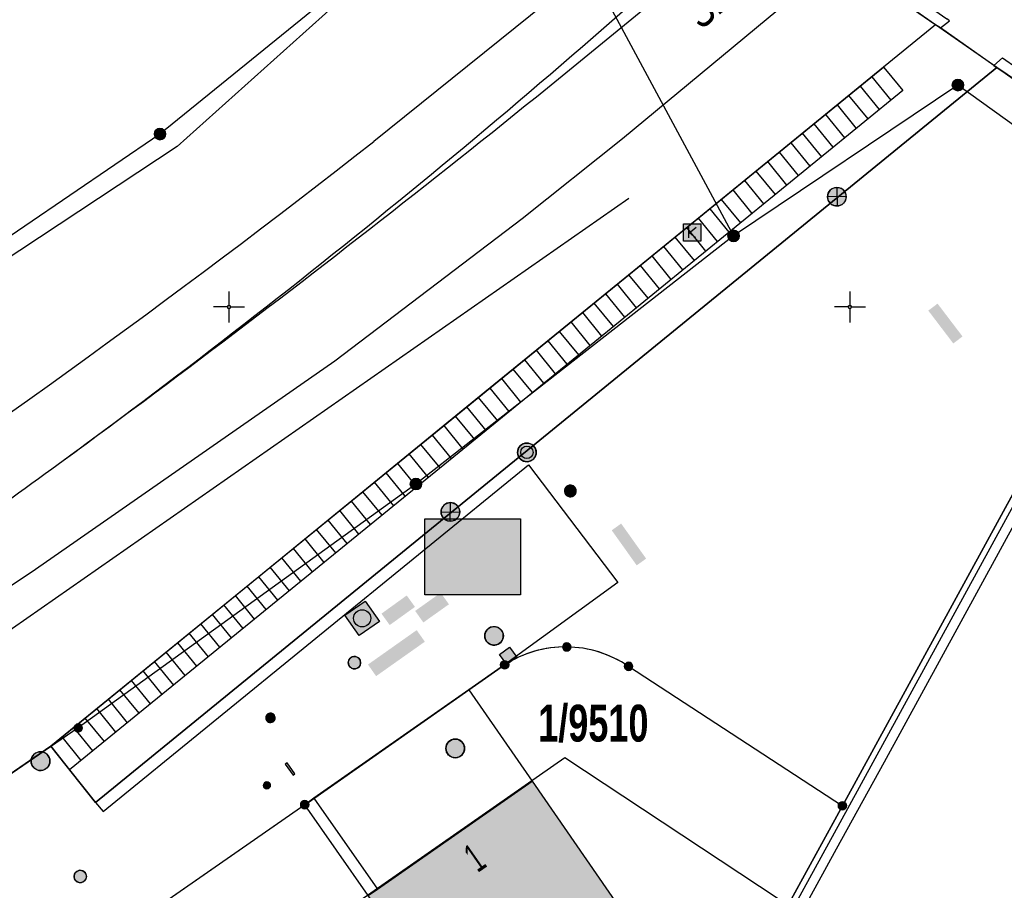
# Model space of a CAD drawing. Header units: metres. Extents: x 2695560 to 2696939, y 1260529 to 1262050.
# Tile 99 of 256: x 2696193 to 2696232, y 1260751 to 1260786. Entities that reach past the tile are written whole.
import ezdxf

# ---------------------------------------------------------------- set-up
doc = ezdxf.new("R2010")
doc.units = ezdxf.units.M
doc.linetypes.add('AUSGEZOGEN', pattern=[0])
for name, color, linetype in [('XR$1$AV_Flächen (EO)', 7, 'AUSGEZOGEN'), ('XR$1$AV_Gebäudeflächen (BB)', 7, 'AUSGEZOGEN'), ('XR$1$AV_Grenzpunkte', 7, 'AUSGEZOGEN'), ('XR$1$AV_Grundstück-Nr.', 7, 'AUSGEZOGEN'), ('XR$1$AV_Haus-Nr.', 7, 'AUSGEZOGEN'), ('XR$1$AV_Koordinatennetzpunkte', 7, 'AUSGEZOGEN'), ('XR$1$AV_Linien (BB)', 7, 'AUSGEZOGEN'), ('XR$1$AV_Linien (EO)', 7, 'AUSGEZOGEN'), ('XR$1$AV_Objektnamen (EO)', 7, 'AUSGEZOGEN'), ('XR$1$AW_LK_Einlaufschacht alt', 24, 'AUSGEZOGEN'), ('XR$1$AW_LK_Schachtdeckel', 24, 'AUSGEZOGEN'), ('XR$1$EW_LK_Knoten', 1, 'AUSGEZOGEN'), ('XR$1$GA_LK_Siphon', 32, 'AUSGEZOGEN'), ('XR$1$Liegenschaftsgrenzen', 7, 'AUSGEZOGEN'), ('XR$1$PFAV', 255, 'AUSGEZOGEN'), ('XR$1$PFAW', 255, 'AUSGEZOGEN'), ('XR$1$PFEW', 255, 'AUSGEZOGEN'), ('XR$1$PFGA', 255, 'AUSGEZOGEN'), ('XR$1$PFWA', 255, 'AUSGEZOGEN'), ('XR$1$PFWFM', 255, 'AUSGEZOGEN'), ('XR$1$RAEW', 8, 'AUSGEZOGEN'), ('XR$1$RP_Abstandslinie', 7, 'AUSGEZOGEN'), ('XR$1$TV_LK_KNOTEN', 92, 'AUSGEZOGEN'), ('XR$1$WA_LK_Absperrarmatur', 171, 'AUSGEZOGEN'), ('XR$1$WA_LK_Hydrant', 171, 'AUSGEZOGEN')]:
    doc.layers.add(name, color=color, linetype=linetype)
doc.styles.add('ARIAL', font='arial.ttf')

# ---------------------------------------------------------------- blocks, each defined once
blk = doc.blocks.new('COMPLEXOBJECT_246')
at = {"layer": 'XR$1$AV_Linien (BB)', "color": 7, "linetype": 'AUSGEZOGEN', "transparency": 33554687}
blk.add_lwpolyline([(6219.481, 10792.648), (6219.139, 10792.373), (6205.828, 10781.659)], dxfattribs=at)
blk.add_arc((5965.524, 11088.434), 389.689, 299.03642, 308.07245, dxfattribs=at)
blk = doc.blocks.new('COMPLEXOBJECT_254')
at = {"layer": 'XR$1$AV_Linien (BB)', "color": 7, "linetype": 'AUSGEZOGEN', "transparency": 33554687}
blk.add_line((6216.09, 10760.53), (6224.699, 10754.917), dxfattribs=at)
blk.add_arc((6213.55, 10756.785), 4.525, 55.8494, 122.7728, dxfattribs=at)
blk = doc.blocks.new('COMPLEXOBJECT_261')
at = {"layer": 'XR$1$AV_Linien (BB)', "color": 7, "linetype": 'AUSGEZOGEN', "transparency": 33554687}
blk.add_lwpolyline([(6124.409, 10723.432), (6127.494, 10725.155), (6155.072, 10740.559), (6155.181, 10740.619), (6155.101, 10740.792), (6154.703, 10741.489), (6163.832, 10746.501), (6170.253, 10750.172), (6176.262, 10753.821), (6178.689, 10755.435), (6192.213, 10764.44), (6204.26, 10772.83), (6211.808, 10778.565), (6215.842, 10781.78), (6223.905, 10788.461)], dxfattribs=at)
blk = doc.blocks.new('COMPLEXOBJECT_975')
at = {"layer": 'XR$1$AV_Linien (EO)', "color": 7, "linetype": 'AUSGEZOGEN', "transparency": 33554687}
blk.add_lwpolyline([(6231.144, 10785.026), (6230.792, 10784.723), (6230.888, 10784.656)], dxfattribs=at)
for centre, radius, start, end in [((6799.299, 11607.337), 999.497, 235.358437, 237.916678), ((6767.032, 11560.187), 942.814, 235.34291, 235.881229)]:
    blk.add_arc(centre, radius, start, end, dxfattribs=at)
blk = doc.blocks.new('COMPLEXOBJECT_1017')
at = {"layer": 'XR$1$AV_Linien (EO)', "color": 7, "linetype": 'AUSGEZOGEN', "transparency": 33554687}
blk.add_arc((5039.851, 11397.198), 1361.977, 330.711147, 331.776498, dxfattribs=at)
blk = doc.blocks.new('COMPLEXOBJECT_1060')
at = {"layer": 'XR$1$AV_Linien (EO)', "color": 7, "linetype": 'AUSGEZOGEN', "transparency": 33554687}
blk.add_line((6213.753, 10797.322), (6213.488, 10796.958), dxfattribs=at)
for points in [[(6219.041, 10792.961), (6219.481, 10792.648), (6220.873, 10791.66), (6221.755, 10791.036)], [(6228.644, 10786.23), (6229.011, 10786.523), (6228.9, 10786.601)]]:
    blk.add_lwpolyline(points, dxfattribs=at)
for centre, radius, start, end in [((6655.26, 11405.037), 751.163, 234.001502, 235.417012), ((6648.731, 11395.782), 740.288, 233.989225, 234.518767), ((6648.515, 11395.42), 739.868, 234.773823, 235.424308)]:
    blk.add_arc(centre, radius, start, end, dxfattribs=at)
blk = doc.blocks.new('COMPLEXOBJECT_1149')
at = {"layer": 'XR$1$AV_Linien (EO)', "color": 7, "linetype": 'AUSGEZOGEN', "transparency": 33554687}
blk.add_arc((5975.16, 11066.751), 369.271, 304.48174, 306.12598, dxfattribs=at)
blk = doc.blocks.new('COMPLEXOBJECT_1375')
at = {"layer": 'XR$1$Liegenschaftsgrenzen', "color": 7, "linetype": 'AUSGEZOGEN', "transparency": 33554687}
for p, q in [((6203.05, 10754.96), (6211.1, 10760.59)), ((6216.09, 10760.53), (6224.699, 10754.917))]:
    blk.add_line(p, q, dxfattribs=at)
for centre, radius, start, end in [((6213.546, 10756.796), 4.514, 89.3186, 122.8142), ((6213.555, 10756.802), 4.508, 55.7835, 89.4299)]:
    blk.add_arc(centre, radius, start, end, dxfattribs=at)
blk = doc.blocks.new('BAV15')
at = {"layer": 'XR$1$PFAV', "transparency": 33554687}
blk.add_hatch(color=7, dxfattribs=at).paths.add_polyline_path([(0.5, 0), (0.49, 0.101), (0.459, 0.197), (0.41, 0.286), (0.344, 0.362), (0.264, 0.424), (0.174, 0.469), (0.076, 0.494), (-0.025, 0.499), (-0.125, 0.484), (-0.22, 0.449), (-0.306, 0.395), (-0.379, 0.326), (-0.437, 0.243), (-0.477, 0.15), (-0.497, 0.051), (-0.497, -0.051), (-0.477, -0.15), (-0.437, -0.243), (-0.379, -0.326), (-0.306, -0.395), (-0.22, -0.449), (-0.125, -0.484), (-0.025, -0.499), (0.076, -0.494), (0.174, -0.469), (0.264, -0.424), (0.344, -0.362), (0.41, -0.286), (0.459, -0.197), (0.49, -0.101)])
at = {"color": 7, "transparency": 33554687}
for start, end in [(90, 270), (270, 90)]:
    blk.add_arc((0, 0), 0.5, start, end, dxfattribs=at)
at = {"layer": 'XR$1$PFAV', "transparency": 33554687}
blk.add_circle((0, 0), 0.5, dxfattribs=at)
blk = doc.blocks.new('BAV2041')
at = {"color": 7, "transparency": 33554687}
for p, q in [((0, 0.5), (0, 0.05)), ((-0.05, 0), (-0.5, 0)), ((0.05, 0), (0.5, 0)), ((0, -0.05), (0, -0.5))]:
    blk.add_line(p, q, dxfattribs=at)
blk.add_circle((0, 0), 0.05, dxfattribs=at)
for start, end in [(90, 270), (270, 90)]:
    blk.add_arc((0, 0), 0.05, start, end, dxfattribs=at)
blk = doc.blocks.new('BAW2089')
at = {"layer": 'XR$1$PFAW', "transparency": 33554687}
blk.add_hatch(color=7, dxfattribs=at).paths.add_polyline_path([(-0.5, 0.5), (-0.5, -0.5), (0.5, -0.5), (0.5, 0.5)])
at = {"transparency": 33554687}
blk.add_lwpolyline([(-0.5, 0.5), (0.5, 0.5), (0.5, -0.5), (-0.5, -0.5), (-0.5, 0.5)], close=True, dxfattribs=at)
at = {"layer": 'XR$1$PFAW', "transparency": 33554687}
blk.add_lwpolyline([(-0.5, 0.5), (0.5, 0.5), (0.5, -0.5), (-0.5, -0.5), (-0.5, 0.5)], close=True, dxfattribs=at)
blk = doc.blocks.new('BAW2082')
at = {"layer": 'XR$1$PFAW', "transparency": 33554687}
blk.add_hatch(color=7, dxfattribs=at).paths.add_polyline_path([(0.509, -0.003), (0.499, 0.098), (0.469, 0.194), (0.42, 0.283), (0.354, 0.359), (0.274, 0.421), (0.183, 0.466), (0.085, 0.491), (-0.016, 0.496), (-0.116, 0.481), (-0.211, 0.446), (-0.297, 0.392), (-0.37, 0.323), (-0.428, 0.24), (-0.468, 0.147), (-0.488, 0.047), (-0.488, -0.054), (-0.468, -0.153), (-0.428, -0.246), (-0.37, -0.329), (-0.297, -0.398), (-0.211, -0.452), (-0.116, -0.487), (-0.016, -0.502), (0.085, -0.497), (0.183, -0.472), (0.274, -0.427), (0.354, -0.366), (0.42, -0.289), (0.469, -0.2), (0.499, -0.104)])
at = {"transparency": 33554687}
for start, end in [(91.1948, 268.8052), (268.8052, 91.1948)]:
    blk.add_arc((0.01, 0), 0.5, start, end, dxfattribs=at)
at = {"layer": 'XR$1$PFAW', "transparency": 33554687}
blk.add_circle((0.009, -0.003), 0.5, dxfattribs=at)
blk = doc.blocks.new('BAW2087')
at = {"lineweight": 25, "true_color": 0x000000, "transparency": 33554687}
h = blk.add_hatch(color=18, dxfattribs=at)
h.paths.add_polyline_path([(-0.5, 0.5), (-0.5, -0.5), (0.5, -0.5), (0.5, 0.5)])
h.paths.add_polyline_path([(0.337, -0.069), (0.316, -0.136), (0.282, -0.196), (0.237, -0.249), (0.182, -0.292), (0.119, -0.322), (0.052, -0.34), (-0.017, -0.343), (-0.086, -0.333), (-0.151, -0.309), (-0.21, -0.272), (-0.261, -0.224), (-0.301, -0.167), (-0.328, -0.103), (-0.342, -0.035), (-0.342, 0.035), (-0.328, 0.103), (-0.301, 0.167), (-0.261, 0.224), (-0.21, 0.272), (-0.151, 0.309), (-0.086, 0.333), (-0.017, 0.343), (0.052, 0.34), (0.119, 0.322), (0.182, 0.292), (0.237, 0.249), (0.282, 0.196), (0.316, 0.136), (0.337, 0.069), (0.344, 0)], flags=16)
at = {"layer": 'XR$1$PFAW', "lineweight": 25, "transparency": 33554687}
blk.add_hatch(color=7, dxfattribs=at).paths.add_polyline_path([(0.344, 0), (0.337, 0.069), (0.316, 0.136), (0.282, 0.196), (0.237, 0.249), (0.182, 0.292), (0.119, 0.322), (0.052, 0.34), (-0.017, 0.343), (-0.086, 0.333), (-0.151, 0.309), (-0.21, 0.272), (-0.261, 0.224), (-0.301, 0.167), (-0.328, 0.103), (-0.342, 0.035), (-0.342, -0.035), (-0.328, -0.103), (-0.301, -0.167), (-0.261, -0.224), (-0.21, -0.272), (-0.151, -0.309), (-0.086, -0.333), (-0.017, -0.343), (0.052, -0.34), (0.119, -0.322), (0.182, -0.292), (0.237, -0.249), (0.282, -0.196), (0.316, -0.136), (0.337, -0.069)])
at = {"lineweight": 25, "transparency": 33554687}
for p, q in [((-0.5, 0.5, 0.993), (0.5, 0.5, 0.993)), ((-0.5, -0.5, 0.993), (-0.5, 0.5, 0.993)), ((0.5, 0.5, 0.993), (0.5, -0.5, 0.993)), ((0.5, -0.5, 0.993), (-0.5, -0.5, 0.993))]:
    blk.add_line(p, q, dxfattribs=at)
blk.add_circle((0, 0), 0.344, dxfattribs=at)
at = {"layer": 'XR$1$PFAW', "lineweight": 25, "transparency": 33554687}
blk.add_line((-0.5, 0.5), (0.5, 0.5), dxfattribs=at)
at = {"layer": 'XR$1$PFAW', "color": 31, "lineweight": 25, "transparency": 33554687}
for p, q in [((-0.5, -0.5), (-0.5, 0.5)), ((0.5, 0.5), (0.5, -0.5)), ((0.5, -0.5), (-0.5, -0.5))]:
    blk.add_line(p, q, dxfattribs=at)
at = {"layer": 'XR$1$PFAW', "lineweight": 25, "transparency": 33554687}
blk.add_circle((0, 0), 0.344, dxfattribs=at)
blk = doc.blocks.new('BAW2088')
at = {"layer": 'XR$1$PFAW', "transparency": 33554687}
blk.add_hatch(color=253, dxfattribs=at).paths.add_polyline_path([(0.51, 0), (0.5, 0.101), (0.47, 0.197), (0.421, 0.286), (0.355, 0.362), (0.275, 0.424), (0.184, 0.469), (0.086, 0.494), (-0.015, 0.499), (-0.115, 0.484), (-0.21, 0.449), (-0.296, 0.395), (-0.369, 0.326), (-0.427, 0.243), (-0.467, 0.15), (-0.487, 0.051), (-0.487, -0.051), (-0.467, -0.15), (-0.427, -0.243), (-0.369, -0.326), (-0.296, -0.395), (-0.21, -0.449), (-0.115, -0.484), (-0.015, -0.499), (0.086, -0.494), (0.184, -0.469), (0.275, -0.424), (0.355, -0.362), (0.421, -0.286), (0.47, -0.197), (0.5, -0.101)])
at = {"transparency": 33554687}
for start, end in [(91.1948, 268.8052), (268.8052, 91.1948)]:
    blk.add_arc((0.01, 0), 0.5, start, end, dxfattribs=at)
at = {"layer": 'XR$1$PFAW', "transparency": 33554687}
blk.add_circle((0.01, 0), 0.5, dxfattribs=at)
blk = doc.blocks.new('BWA2009')
at = {"true_color": 0x000000, "transparency": 33554687}
blk.add_hatch(color=18, dxfattribs=at).paths.add_polyline_path([(0.333, 0), (0.327, 0.067), (0.306, 0.131), (0.274, 0.19), (0.23, 0.242), (0.176, 0.283), (0.116, 0.313), (0.05, 0.329), (-0.017, 0.333), (-0.084, 0.323), (-0.147, 0.299), (-0.204, 0.264), (-0.253, 0.217), (-0.291, 0.162), (-0.318, 0.1), (-0.332, 0.034), (-0.332, -0.034), (-0.318, -0.1), (-0.291, -0.162), (-0.253, -0.217), (-0.204, -0.264), (-0.147, -0.299), (-0.084, -0.323), (-0.017, -0.333), (0.05, -0.329), (0.116, -0.313), (0.176, -0.283), (0.23, -0.242), (0.274, -0.19), (0.306, -0.131), (0.327, -0.067)])
at = {"layer": 'XR$1$PFWA', "transparency": 33554687}
blk.add_hatch(color=7, dxfattribs=at).paths.add_polyline_path([(0.5, 0), (0.49, 0.101), (0.459, 0.197), (0.41, 0.286), (0.344, 0.362), (0.264, 0.424), (0.174, 0.469), (0.076, 0.494), (-0.025, 0.499), (-0.125, 0.484), (-0.22, 0.449), (-0.306, 0.395), (-0.379, 0.326), (-0.437, 0.243), (-0.477, 0.15), (-0.497, 0.051), (-0.497, -0.051), (-0.477, -0.15), (-0.437, -0.243), (-0.379, -0.326), (-0.306, -0.395), (-0.22, -0.449), (-0.125, -0.484), (-0.025, -0.499), (0.076, -0.494), (0.174, -0.469), (0.264, -0.424), (0.344, -0.362), (0.41, -0.286), (0.459, -0.197), (0.49, -0.101)])
at = {"transparency": 33554687}
blk.add_circle((0, 0), 0.333, dxfattribs=at)
for start, end in [(90, 180), (180, 270), (0, 90), (270, 0)]:
    blk.add_arc((0, 0), 0.5, start, end, dxfattribs=at)
at = {"layer": 'XR$1$PFWA', "transparency": 33554687}
blk.add_circle((0, 0), 0.5, dxfattribs=at)
blk = doc.blocks.new('BWA965')
at = {"layer": 'XR$1$PFWA', "transparency": 33554687}
blk.add_hatch(color=7, dxfattribs=at).paths.add_polyline_path([(0, 0.5), (-0.051, 0.497), (-0.101, 0.49), (-0.15, 0.477), (-0.197, 0.459), (-0.243, 0.437), (-0.286, 0.41), (-0.326, 0.379), (-0.362, 0.344), (-0.395, 0.306), (-0.424, 0.264), (-0.449, 0.22), (-0.469, 0.174), (-0.484, 0.125), (-0.494, 0.076), (-0.499, 0.025), (-0.499, -0.025), (-0.494, -0.076), (-0.484, -0.125), (-0.469, -0.174), (-0.449, -0.22), (-0.424, -0.264), (-0.395, -0.306), (-0.362, -0.344), (-0.326, -0.379), (-0.286, -0.41), (-0.243, -0.437), (-0.197, -0.459), (-0.15, -0.477), (-0.101, -0.49), (-0.051, -0.497), (0, -0.5), (0.051, -0.497), (0.101, -0.49), (0.15, -0.477), (0.197, -0.459), (0.243, -0.437), (0.286, -0.41), (0.326, -0.379), (0.362, -0.344), (0.395, -0.306), (0.424, -0.264), (0.449, -0.22), (0.469, -0.174), (0.484, -0.125), (0.494, -0.076), (0.499, -0.025), (0.499, 0.025), (0.494, 0.076), (0.484, 0.125), (0.469, 0.174), (0.449, 0.22), (0.424, 0.264), (0.395, 0.306), (0.362, 0.344), (0.326, 0.379), (0.286, 0.41), (0.243, 0.437), (0.197, 0.459), (0.15, 0.477), (0.101, 0.49), (0.051, 0.497)])
at = {"transparency": 33554687}
blk.add_line((0, 0.5), (0, -0.5), dxfattribs=at)
for start, end in [(90, 270), (270, 90)]:
    blk.add_arc((0, 0), 0.5, start, end, dxfattribs=at)
blk = doc.blocks.new('BGA15')
at = {"layer": 'XR$1$PFGA', "transparency": 33554687}
blk.add_hatch(color=7, dxfattribs=at).paths.add_polyline_path([(0.5, 0), (0.49, 0.101), (0.459, 0.197), (0.41, 0.286), (0.344, 0.362), (0.264, 0.424), (0.174, 0.469), (0.076, 0.494), (-0.025, 0.499), (-0.125, 0.484), (-0.22, 0.449), (-0.306, 0.395), (-0.379, 0.326), (-0.437, 0.243), (-0.477, 0.15), (-0.497, 0.051), (-0.497, -0.051), (-0.477, -0.15), (-0.437, -0.243), (-0.379, -0.326), (-0.306, -0.395), (-0.22, -0.449), (-0.125, -0.484), (-0.025, -0.499), (0.076, -0.494), (0.174, -0.469), (0.264, -0.424), (0.344, -0.362), (0.41, -0.286), (0.459, -0.197), (0.49, -0.101)])
at = {"color": 32, "transparency": 33554687}
for start, end in [(91.19481, 268.80519), (268.80519, 91.19481)]:
    blk.add_arc((0, 0), 0.5, start, end, dxfattribs=at)
at = {"layer": 'XR$1$PFGA', "transparency": 33554687}
blk.add_circle((0, 0), 0.5, dxfattribs=at)
blk = doc.blocks.new('BEWLP2549_S')
at = {"layer": 'XR$1$PFEW', "transparency": 33554687}
blk.add_hatch(color=7, dxfattribs=at).paths.add_polyline_path([(0.5, 0), (0.49, 0.101), (0.459, 0.197), (0.41, 0.286), (0.344, 0.362), (0.264, 0.424), (0.174, 0.469), (0.076, 0.494), (-0.025, 0.499), (-0.125, 0.484), (-0.22, 0.449), (-0.306, 0.395), (-0.379, 0.326), (-0.437, 0.243), (-0.477, 0.15), (-0.497, 0.051), (-0.497, -0.051), (-0.477, -0.15), (-0.437, -0.243), (-0.379, -0.326), (-0.306, -0.395), (-0.22, -0.449), (-0.125, -0.484), (-0.025, -0.499), (0.076, -0.494), (0.174, -0.469), (0.264, -0.424), (0.344, -0.362), (0.41, -0.286), (0.459, -0.197), (0.49, -0.101)])
at = {"color": 1, "transparency": 33554687}
for p, q in [((0.354, -0.354), (-0.354, 0.354)), ((-0.354, -0.354), (0.354, 0.354))]:
    blk.add_line(p, q, dxfattribs=at)
for start, end in [(91.3809, 268.6191), (268.6191, 91.3809)]:
    blk.add_arc((0, 0), 0.5, start, end, dxfattribs=at)
at = {"layer": 'XR$1$PFEW', "transparency": 33554687}
blk.add_circle((0, 0), 0.5, dxfattribs=at)
blk = doc.blocks.new('BEW957')
at = {"layer": 'XR$1$RAEW', "transparency": 33554687}
blk.add_hatch(color=1, dxfattribs=at).paths.add_polyline_path([(-0.5, 0), (-0.5, -0.05), (-0.49, -0.1), (-0.48, -0.15), (-0.46, -0.2), (-0.44, -0.24), (-0.41, -0.29), (-0.38, -0.33), (-0.34, -0.36), (-0.31, -0.4), (-0.26, -0.42), (-0.22, -0.45), (-0.17, -0.47), (-0.13, -0.48), (-0.08, -0.49), (-0.03, -0.5), (0.03, -0.5), (0.08, -0.49), (0.13, -0.48), (0.17, -0.47), (0.22, -0.45), (0.26, -0.42), (0.31, -0.4), (0.34, -0.36), (0.38, -0.33), (0.41, -0.29), (0.44, -0.24), (0.46, -0.2), (0.48, -0.15), (0.49, -0.1), (0.5, -0.05), (0.5, 0), (0.5, 0.05), (0.49, 0.1), (0.48, 0.15), (0.46, 0.2), (0.44, 0.24), (0.41, 0.29), (0.38, 0.33), (0.34, 0.36), (0.31, 0.4), (0.26, 0.42), (0.22, 0.45), (0.17, 0.47), (0.13, 0.48), (0.08, 0.49), (0.03, 0.5), (-0.03, 0.5), (-0.08, 0.49), (-0.13, 0.48), (-0.17, 0.47), (-0.22, 0.45), (-0.26, 0.42), (-0.31, 0.4), (-0.34, 0.36), (-0.38, 0.33), (-0.41, 0.29), (-0.44, 0.24), (-0.46, 0.2), (-0.48, 0.15), (-0.49, 0.1), (-0.5, 0.05)])
at = {"color": 1, "transparency": 33554687}
for start, end in [(90, 180), (180, 270), (0, 90), (270, 0)]:
    blk.add_arc((0, 0), 0.5, start, end, dxfattribs=at)
at = {"layer": 'XR$1$RAEW', "color": 1, "transparency": 33554687}
blk.add_circle((0, 0), 0.5, dxfattribs=at)
blk = doc.blocks.new('BEWG5')
at = {"transparency": 33554687}
blk.add_hatch(color=1, dxfattribs=at).paths.add_polyline_path([(-0.083375, -0.5), (0.083375, -0.5), (0.083375, 0.5), (-0.083375, 0.5)])
at = {"color": 1, "transparency": 33554687}
blk.add_lwpolyline([(-0.083375, -0.5), (0.083375, -0.5), (0.083375, 0.5), (-0.083375, 0.5), (-0.083375, -0.5)], close=True, dxfattribs=at)
blk = doc.blocks.new('BTV1')
at = {"layer": 'XR$1$PFWFM', "transparency": 33554687}
blk.add_hatch(color=7, dxfattribs=at).paths.add_polyline_path([(-0.5, 0.5), (-0.5, -0.5), (0.5, -0.5), (0.5, 0.5)])
at = {"color": 92, "transparency": 33554687}
for p, q in [((-0.219, 0.321), (-0.219, -0.298)), ((-0.208, -0.05), (0.23, 0.31)), ((-0.159, 0.001), (0.192, -0.283))]:
    blk.add_line(p, q, dxfattribs=at)
blk.add_polyline3d([(-0.5, 0.5, 0.993), (0.5, 0.5, 0.993), (0.5, -0.5, 0.993), (-0.5, -0.5, 0.993)], close=True, dxfattribs=at)

msp = doc.modelspace()

# ---------------------------------------------------------------- hatches: boundary and pattern name
at = {"transparency": 33554687}
for points in [[(2696229.501, 1260774.943), (2696229.129, 1260774.661), (2696230.135, 1260773.339), (2696230.506, 1260773.621)], [(2696208.858, 1260766.28), (2696208.858, 1260763.224), (2696212.705, 1260763.224), (2696212.705, 1260766.28)], [(2696216.762, 1260766.087), (2696216.382, 1260765.817), (2696217.388, 1260764.404), (2696217.767, 1260764.675)], [(2696207.111, 1260762.461), (2696207.442, 1260762.001), (2696208.459, 1260762.733), (2696208.128, 1260763.193)], [(2696208.467, 1260762.571), (2696208.797, 1260762.106), (2696209.827, 1260762.837), (2696209.497, 1260763.302)], [(2696206.567, 1260760.411), (2696206.895, 1260759.945), (2696208.857, 1260761.331), (2696208.529, 1260761.797)]]:
    msp.add_hatch(color=7, dxfattribs=at).paths.add_polyline_path(points)
at = {"layer": 'XR$1$AV_Gebäudeflächen (BB)', "true_color": 0xd2d2d2, "transparency": 33554687}
msp.add_hatch(color=254, dxfattribs=at).paths.add_polyline_path([(2696206.57, 1260751.11), (2696211.87, 1260743.49), (2696218.459, 1260748.075), (2696213.175, 1260755.717), (2696206.946, 1260751.372)])

# ---------------------------------------------------------------- linework, layer by layer
at = {"color": 24, "lineweight": -3, "transparency": 33554687}
msp.add_lwpolyline([(2696208.858, 1260766.28), (2696212.705, 1260766.28), (2696212.705, 1260763.224), (2696208.858, 1260763.224), (2696208.858, 1260766.28)], close=True, dxfattribs=at)
at = {"layer": 'XR$1$AV_Flächen (EO)', "color": 7, "linetype": 'AUSGEZOGEN', "transparency": 33554687}
msp.add_lwpolyline([(2696229.422, 1260786.164), (2696227.331, 1260784.46), (2696218.941, 1260777.621), (2696210.554, 1260770.785), (2696202.167, 1260763.949), (2696193.792, 1260757.122), (2696194.551, 1260756.167), (2696195.597, 1260754.852), (2696231.892, 1260784.447), (2696231.762, 1260784.533), (2696229.614, 1260786.04), (2696229.422, 1260786.164)], close=True, dxfattribs=at)
for points in [[(2696239.168, 1260779.463), (2696238.503, 1260778.204), (2696238.37, 1260777.96), (2696225.669, 1260754.727), (2696216.102, 1260737.27), (2696209.956, 1260726.042), (2696203.788, 1260714.761), (2696202.022, 1260711.525), (2696200.845, 1260709.348), (2696196.509, 1260701.369), (2696191.042, 1260691.217), (2696185.613, 1260681.129), (2696180.184, 1260670.958), (2696178.113, 1260667.058), (2696173.969, 1260659.259), (2696170.231, 1260652.217), (2696170.468, 1260652.091), (2696169.962, 1260651.137), (2696167.509, 1260646.479)], [(2696167.837, 1260646.307), (2696170.289, 1260650.963), (2696177.789, 1260665.089), (2696181.546, 1260672.162), (2696187.202, 1260682.732), (2696192.869, 1260693.297), (2696196.672, 1260700.333), (2696202.402, 1260710.879), (2696210.061, 1260724.914), (2696217.738, 1260738.947), (2696225.427, 1260752.992), (2696227.365, 1260756.496), (2696235.041, 1260770.55), (2696238.846, 1260777.567), (2696238.533, 1260777.737), (2696238.585, 1260777.832), (2696238.724, 1260778.087), (2696239.376, 1260779.322), (2696239.168, 1260779.463)]]:
    msp.add_lwpolyline(points, dxfattribs=at)
at = {"layer": 'XR$1$AV_Linien (BB)', "color": 7, "linetype": 'AUSGEZOGEN', "transparency": 33554687}
for p, q in [((2696229.422, 1260786.164), (2696225.576, 1260788.853)), ((2696229.422, 1260786.164), (2696227.331, 1260784.46)), ((2696231.892, 1260784.447), (2696229.422, 1260786.164)), ((2696193.792, 1260757.122), (2696227.331, 1260784.46)), ((2696231.892, 1260784.447), (2696195.597, 1260754.852)), ((2696239.168, 1260779.463), (2696231.892, 1260784.447)), ((2696239.168, 1260779.463), (2696225.669, 1260754.727)), ((2696212.07, 1260760.4), (2696210.632, 1260759.394)), ((2696210.632, 1260759.394), (2696204.394, 1260755.031)), ((2696210.632, 1260759.394), (2696213.175, 1260755.717)), ((2696195.597, 1260754.852), (2696193.792, 1260757.122)), ((2696206.946, 1260751.372), (2696213.175, 1260755.717)), ((2696204.394, 1260755.031), (2696206.946, 1260751.372)), ((2696206.57, 1260751.11), (2696206.946, 1260751.372))]:
    msp.add_line(p, q, dxfattribs=at)
for points in [[(2696215.648, 1260795.905), (2696212.77, 1260793.47), (2696205.57, 1260787.77), (2696205.89, 1260787.559), (2696198.881, 1260781.266), (2696168.826, 1260761.412), (2696150.749, 1260751.322), (2696143.116, 1260747.417)], [(2696195.597, 1260754.852), (2696195.905, 1260754.5), (2696213.036, 1260768.446), (2696216.628, 1260763.709), (2696212.07, 1260760.4)], [(2696193.792, 1260757.122), (2696178.04, 1260746.3), (2696157.26, 1260735.03), (2696141.81, 1260727.29), (2696123.16, 1260719.02), (2696104.35, 1260711.24), (2696085.56, 1260703.53), (2696069.015, 1260697.947)], [(2696213.175, 1260755.717), (2696218.459, 1260748.075), (2696211.87, 1260743.49)], [(2696204.394, 1260755.031), (2696204.02, 1260754.77), (2696194.6, 1260748.21)], [(2696225.669, 1260754.727), (2696216.102, 1260737.27), (2696209.956, 1260726.042), (2696203.788, 1260714.761), (2696202.022, 1260711.525), (2696196.509, 1260701.369), (2696191.042, 1260691.217), (2696185.613, 1260681.129), (2696180.184, 1260670.958), (2696173.969, 1260659.259), (2696170.231, 1260652.217), (2696167.272, 1260646.602)]]:
    msp.add_lwpolyline(points, dxfattribs=at)
at = {"layer": 'XR$1$AV_Linien (EO)', "color": 7, "linetype": 'AUSGEZOGEN', "transparency": 33554687}
for p, q in [((2696231.762, 1260784.533), (2696229.614, 1260786.04)), ((2696227.634, 1260783.137), (2696226.865, 1260784.08)), ((2696227.168, 1260782.757), (2696226.399, 1260783.7)), ((2696226.702, 1260782.377), (2696225.933, 1260783.32)), ((2696226.236, 1260781.997), (2696225.467, 1260782.94)), ((2696225.769, 1260781.617), (2696225.001, 1260782.56)), ((2696224.837, 1260780.857), (2696224.068, 1260781.8)), ((2696225.303, 1260781.237), (2696224.534, 1260782.18)), ((2696224.371, 1260780.477), (2696223.602, 1260781.42)), ((2696223.905, 1260780.097), (2696223.136, 1260781.04)), ((2696223.439, 1260779.717), (2696222.67, 1260780.66)), ((2696222.973, 1260779.337), (2696222.204, 1260780.281)), ((2696222.507, 1260778.957), (2696221.738, 1260779.901)), ((2696222.041, 1260778.577), (2696221.272, 1260779.521)), ((2696221.575, 1260778.197), (2696220.806, 1260779.141)), ((2696221.109, 1260777.817), (2696220.339, 1260778.761)), ((2696220.642, 1260777.437), (2696219.873, 1260778.381)), ((2696220.176, 1260777.057), (2696219.407, 1260778.001)), ((2696219.71, 1260776.677), (2696218.941, 1260777.621)), ((2696219.244, 1260776.297), (2696218.475, 1260777.241)), ((2696219.71, 1260776.677), (2696211.324, 1260769.841)), ((2696218.778, 1260775.918), (2696218.009, 1260776.861)), ((2696218.312, 1260775.538), (2696217.543, 1260776.482)), ((2696217.846, 1260775.158), (2696217.077, 1260776.102)), ((2696217.381, 1260774.778), (2696216.611, 1260775.722)), ((2696216.915, 1260774.398), (2696216.145, 1260775.342)), ((2696216.449, 1260774.019), (2696215.679, 1260774.962)), ((2696215.983, 1260773.639), (2696215.213, 1260774.583)), ((2696215.517, 1260773.259), (2696214.748, 1260774.203)), ((2696215.051, 1260772.879), (2696214.282, 1260773.823)), ((2696214.585, 1260772.499), (2696213.816, 1260773.443)), ((2696213.653, 1260771.74), (2696212.884, 1260772.684)), ((2696214.119, 1260772.12), (2696213.35, 1260773.064)), ((2696213.188, 1260771.36), (2696212.418, 1260772.304)), ((2696212.722, 1260770.98), (2696211.952, 1260771.924)), ((2696212.256, 1260770.6), (2696211.486, 1260771.544)), ((2696211.79, 1260770.22), (2696211.02, 1260771.165)), ((2696211.324, 1260769.841), (2696210.554, 1260770.785)), ((2696210.867, 1260769.468), (2696210.097, 1260770.412)), ((2696210.401, 1260769.088), (2696209.631, 1260770.032)), ((2696211.324, 1260769.841), (2696202.938, 1260763.004)), ((2696209.934, 1260768.708), (2696209.164, 1260769.652)), ((2696209.468, 1260768.327), (2696208.698, 1260769.272)), ((2696209.001, 1260767.947), (2696208.231, 1260768.892)), ((2696208.535, 1260767.567), (2696207.765, 1260768.511)), ((2696208.068, 1260767.187), (2696207.299, 1260768.131)), ((2696207.602, 1260766.806), (2696206.832, 1260767.751)), ((2696207.136, 1260766.426), (2696206.366, 1260767.371)), ((2696206.669, 1260766.046), (2696205.899, 1260766.991)), ((2696206.203, 1260765.666), (2696205.433, 1260766.61)), ((2696205.736, 1260765.285), (2696204.966, 1260766.23)), ((2696205.27, 1260764.905), (2696204.5, 1260765.85)), ((2696204.803, 1260764.525), (2696204.033, 1260765.47)), ((2696204.337, 1260764.145), (2696203.567, 1260765.089)), ((2696203.87, 1260763.764), (2696203.1, 1260764.709)), ((2696202.938, 1260763.004), (2696202.167, 1260763.949)), ((2696203.404, 1260763.384), (2696202.634, 1260764.329)), ((2696202.471, 1260762.623), (2696201.701, 1260763.568)), ((2696202.005, 1260762.244), (2696201.235, 1260763.189)), ((2696202.938, 1260763.004), (2696194.551, 1260756.167)), ((2696201.54, 1260761.864), (2696200.77, 1260762.809)), ((2696201.075, 1260761.485), (2696200.304, 1260762.43)), ((2696200.609, 1260761.106), (2696199.839, 1260762.051)), ((2696200.144, 1260760.726), (2696199.373, 1260761.671)), ((2696199.678, 1260760.347), (2696198.908, 1260761.292)), ((2696199.213, 1260759.967), (2696198.442, 1260760.912)), ((2696198.747, 1260759.588), (2696197.977, 1260760.533)), ((2696198.282, 1260759.208), (2696197.511, 1260760.153)), ((2696197.816, 1260758.829), (2696197.046, 1260759.774)), ((2696197.351, 1260758.449), (2696196.58, 1260759.395)), ((2696196.885, 1260758.07), (2696196.115, 1260759.015)), ((2696196.42, 1260757.69), (2696195.649, 1260758.636)), ((2696195.954, 1260757.311), (2696195.184, 1260758.256)), ((2696195.489, 1260756.931), (2696194.718, 1260757.877)), ((2696195.023, 1260756.552), (2696194.252, 1260757.497))]:
    msp.add_line(p, q, dxfattribs=at)
for points in [[(2696227.331, 1260784.46), (2696227.472, 1260784.288), (2696228.1, 1260783.517), (2696219.71, 1260776.677)], [(2696170.468, 1260652.091), (2696177.466, 1260665.27), (2696181.219, 1260672.335), (2696186.878, 1260682.91), (2696191.268, 1260691.095), (2696192.544, 1260693.473), (2696196.345, 1260700.506), (2696202.076, 1260711.054), (2696209.736, 1260725.092), (2696216.321, 1260737.15), (2696225.893, 1260754.616), (2696238.533, 1260777.737)]]:
    msp.add_lwpolyline(points, dxfattribs=at)
for centre, radius, start, end in [((2696000.394, 1261033.279), 328.083, 306.13001, 312.49088), ((2695898.806, 1261172.721), 500.606, 306.11086, 310.30136)]:
    msp.add_arc(centre, radius, start, end, dxfattribs=at)
at = {"layer": 'XR$1$Liegenschaftsgrenzen', "color": 7, "linetype": 'AUSGEZOGEN', "transparency": 33554687}
for p, q in [((2696212.77, 1260793.47), (2696221.29, 1260777.67)), ((2696204.02, 1260754.77), (2696194.6, 1260748.21)), ((2696216.102, 1260737.27), (2696225.669, 1260754.727))]:
    msp.add_line(p, q, dxfattribs=at)
for points in [[(2696205.57, 1260787.77), (2696198.193, 1260781.768), (2696180.05, 1260769.42)], [(2696225.669, 1260754.727), (2696238.37, 1260777.96), (2696230.32, 1260783.74), (2696221.29, 1260777.67)], [(2696221.29, 1260777.67), (2696208.5, 1260767.68), (2696194.9, 1260757.86), (2696178.04, 1260746.3), (2696157.26, 1260735.03), (2696141.81, 1260727.29), (2696123.16, 1260719.02), (2696104.35, 1260711.24), (2696085.56, 1260703.53), (2696069.015, 1260697.947)], [(2696216.102, 1260737.27), (2696211.87, 1260743.49), (2696206.57, 1260751.11), (2696204.02, 1260754.77)]]:
    msp.add_lwpolyline(points, dxfattribs=at)
at = {"layer": 'XR$1$RP_Abstandslinie', "color": 7, "linetype": 'AUSGEZOGEN', "transparency": 33554687}
for points in [[(2696063.45, 1260700.855), (2696084.35, 1260707.92), (2696121.18, 1260723.03), (2696156.17, 1260738.66), (2696169.16, 1260745.77), (2696217.07, 1260779.19)], [(2696226.25, 1260748.88), (2696214.49, 1260756.66), (2696178.89, 1260731.83), (2696141.823, 1260659.901)]]:
    msp.add_lwpolyline(points, dxfattribs=at)

# ---------------------------------------------------------------- block references
at = {"layer": 'XR$1$AV_Grenzpunkte', "color": 7, "linetype": 'AUSGEZOGEN', "lineweight": -3, "transparency": 33554687}
for p, xscale, yscale in [((2696230.32, 1260783.74), 0.4549999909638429, 0.4549999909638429), ((2696198.193, 1260781.768), 0.4549999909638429, 0.4549999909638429), ((2696221.29, 1260777.67), 0.4549999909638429, 0.4549999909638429), ((2696208.5, 1260767.68), 0.4549999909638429, 0.4549999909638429), ((2696214.57, 1260761.12), 0.3249999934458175, 0.3249999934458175), ((2696212.07, 1260760.4), 0.3249999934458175, 0.3249999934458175), ((2696217.06, 1260760.34), 0.3249999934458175, 0.3249999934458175), ((2696194.9, 1260757.86), 0.3249999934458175, 0.3249999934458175), ((2696204.02, 1260754.77), 0.3249999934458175, 0.3249999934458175), ((2696225.669, 1260754.727), 0.3249999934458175, 0.3249999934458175)]:
    msp.add_blockref('BAV15', p, dxfattribs=dict(at, xscale=xscale, yscale=yscale))
at = {"layer": 'XR$1$AV_Koordinatennetzpunkte', "color": 7, "linetype": 'AUSGEZOGEN', "lineweight": -3, "transparency": 33554687, "xscale": 1.25, "yscale": 1.25}
for p in [(2696200.97, 1260774.81), (2696225.97, 1260774.81)]:
    msp.add_blockref('BAV2041', p, dxfattribs=at)
at = {"layer": 'XR$1$AV_Linien (BB)', "color": 7, "linetype": 'AUSGEZOGEN', "lineweight": -3, "transparency": 33554687}
for name in ['COMPLEXOBJECT_246', 'COMPLEXOBJECT_261', 'COMPLEXOBJECT_254']:
    msp.add_blockref(name, (2690000.97, 1249999.81), dxfattribs=at)
at = {"layer": 'XR$1$AV_Linien (EO)', "color": 7, "linetype": 'AUSGEZOGEN', "lineweight": -3, "transparency": 33554687}
for name in ['COMPLEXOBJECT_1060', 'COMPLEXOBJECT_975', 'COMPLEXOBJECT_1017', 'COMPLEXOBJECT_1149']:
    msp.add_blockref(name, (2690000.97, 1249999.81), dxfattribs=at)
at = {"layer": 'XR$1$AW_LK_Einlaufschacht alt', "color": 24, "linetype": 'AUSGEZOGEN', "lineweight": -3, "transparency": 33554687, "xscale": 0.5000000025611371, "yscale": 0.5000000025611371, "rotation": 35.979110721}
msp.add_blockref('BAW2089', (2696212.209, 1260760.76), dxfattribs=at)
at = {"layer": 'XR$1$AW_LK_Schachtdeckel', "color": 24, "linetype": 'AUSGEZOGEN', "lineweight": -3, "transparency": 33554687, "rotation": 34.794479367}
msp.add_blockref('BAW2087', (2696206.334, 1260762.273), dxfattribs=at)
at = {"layer": 'XR$1$AW_LK_Schachtdeckel', "color": 24, "linetype": 'AUSGEZOGEN', "lineweight": -3, "transparency": 33554687}
for name, p, xscale, yscale, rotation in [('BAW2082', (2696211.65, 1260761.563), 0.7499999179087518, 0.7499999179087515, 172.395523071), ('BAW2088', (2696193.387, 1260756.527), 0.757819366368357, 0.7578193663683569, 214.018617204)]:
    msp.add_blockref(name, p, dxfattribs=dict(at, xscale=xscale, yscale=yscale, rotation=rotation))
at = {"layer": 'XR$1$AW_LK_Schachtdeckel', "color": 24, "linetype": 'AUSGEZOGEN', "lineweight": -3, "transparency": 33554687, "xscale": 0.7499999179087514, "yscale": 0.7499999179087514}
msp.add_blockref('BAW2082', (2696210.074, 1260757.037), dxfattribs=at)
at = {"layer": 'XR$1$EW_LK_Knoten', "color": 1, "linetype": 'AUSGEZOGEN', "lineweight": -3, "transparency": 33554687}
for name, p, xscale, yscale, rotation in [('BEWLP2549_S', (2696225.447, 1260779.248), 0.7499999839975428, 0.749999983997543, 136.1708999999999), ('BEWLP2549_S', (2696209.885, 1260766.556), 0.7499999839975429, 0.7499999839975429, 313.9452), ('BEWG5', (2696203.43, 1260756.209), 0.5499999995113, 0.5499999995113, 35.43659999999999)]:
    msp.add_blockref(name, p, dxfattribs=dict(at, xscale=xscale, yscale=yscale, rotation=rotation))
at = {"layer": 'XR$1$EW_LK_Knoten', "color": 1, "linetype": 'AUSGEZOGEN', "lineweight": -3, "transparency": 33554687, "xscale": 0.2749999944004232, "yscale": 0.2749999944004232}
msp.add_blockref('BEW957', (2696202.498, 1260755.546), dxfattribs=at)
at = {"layer": 'XR$1$GA_LK_Siphon', "color": 32, "linetype": 'AUSGEZOGEN', "lineweight": -3, "transparency": 33554687, "xscale": 0.4999999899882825, "yscale": 0.4999999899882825}
for p, rotation in [((2696206.021, 1260760.487), 35.3493), ((2696194.983, 1260751.879), 35.2377)]:
    msp.add_blockref('BGA15', p, dxfattribs=dict(at, rotation=rotation))
at = {"layer": 'XR$1$Liegenschaftsgrenzen', "color": 7, "linetype": 'AUSGEZOGEN', "lineweight": -3, "transparency": 33554687}
msp.add_blockref('COMPLEXOBJECT_1375', (2690000.97, 1249999.81), dxfattribs=at)
at = {"layer": 'XR$1$TV_LK_KNOTEN', "color": 92, "linetype": 'AUSGEZOGEN', "lineweight": -3, "transparency": 33554687, "xscale": 0.7000000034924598, "yscale": 0.7000000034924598}
msp.add_blockref('BTV1', (2696219.623, 1260777.801), dxfattribs=at)
at = {"layer": 'XR$1$WA_LK_Absperrarmatur', "color": 171, "linetype": 'AUSGEZOGEN', "lineweight": -3, "transparency": 33554687}
for p, xscale, yscale, rotation in [((2696214.715, 1260767.402), 0.4755282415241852, 0.4755282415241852, 215.5464477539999), ((2696202.644, 1260758.265), 0.3749999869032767, 0.3749999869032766, 303.509813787)]:
    msp.add_blockref('BWA965', p, dxfattribs=dict(at, xscale=xscale, yscale=yscale, rotation=rotation))
at = {"layer": 'XR$1$WA_LK_Hydrant', "color": 171, "linetype": 'AUSGEZOGEN', "lineweight": -3, "transparency": 33554687, "xscale": 0.7499999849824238, "yscale": 0.7499999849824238, "rotation": 125.09646606}
msp.add_blockref('BWA2009', (2696212.966, 1260768.954), dxfattribs=at)

# ---------------------------------------------------------------- texts
at = {"layer": 'XR$1$AV_Grundstück-Nr.', "color": 7, "transparency": 33554687, "insert": (2696215.641, 1260758.03), "char_height": 1.48491, "width": 4.97324, "attachment_point": 5, "style": 'ARIAL'}
msp.add_mtext('\\A1;{\\fArial|i0|b1;\\H1.484908;\\W0.700000;\\C7;1/9510}\\P', dxfattribs=at)
at = {"layer": 'XR$1$AV_Haus-Nr.', "color": 7, "transparency": 33554687, "insert": (2696210.526, 1260753.112), "char_height": 1.1621, "width": 0.90385, "attachment_point": 2, "rotation": 34.8966, "style": 'ARIAL'}
msp.add_mtext('\\W0.57;1', dxfattribs=at)
at = {"layer": 'XR$1$AV_Objektnamen (EO)', "color": 7, "transparency": 33554687, "insert": (2696220.598, 1260787.388), "char_height": 1.42035, "width": 3.27959, "attachment_point": 5, "rotation": 40.7475, "style": 'ARIAL'}
msp.add_mtext('\\A1;{\\fArial|i1|b0;\\H1.420348;\\W0.700000;\\C7;SBB}\\P', dxfattribs=at)

doc.saveas('drawing.dxf')
